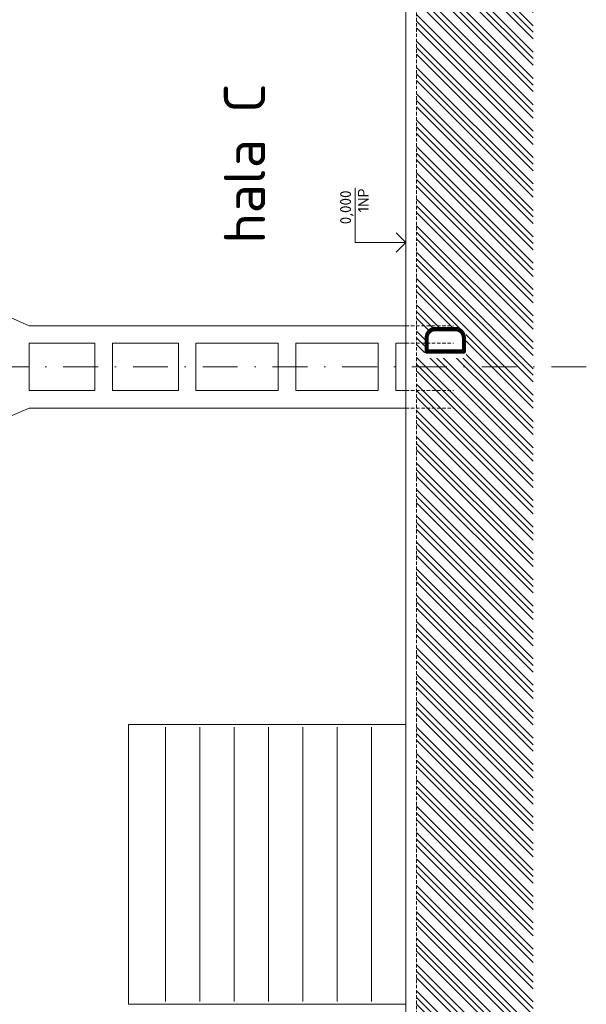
# Model space of a CAD drawing. Header units: millimetres. Extents: x -746391 to 410178, y -169697 to 100555.
# Tile 143 of 179: x 211935 to 222255, y 33684 to 51627. Entities that reach past the tile are written whole.
import ezdxf
from ezdxf.enums import TextEntityAlignment as Align

# ---------------------------------------------------------------- set-up
doc = ezdxf.new("R2010")
doc.units = ezdxf.units.MM
for name, pattern in [('CENTERX2', [101.6, 63.5, -12.7, 12.7, -12.7]), ('DASHDOT', [25.4, 12.7, -6.35, 0, -6.35]), ('HIDDEN', [9.525, 6.35, -3.175])]:
    doc.linetypes.add(name, pattern=pattern)
doc.layers.get('0').update_dxf_attribs({"color": 9})
for name, color, linetype, lineweight in [('A99_N_kce-pohl', 9, 'Continuous', 9), ('A99_N_koty-vysk', 9, 'Continuous', 5), ('A99_N_txt-popis-200', 9, 'Continuous', 5), ('A99_S_kce-pohl', 9, 'Continuous', 5), ('A99_S_kce-rez-sil', 9, 'Continuous', 15), ('A99_S_osy', 9, 'CENTERX2', 5), ('A99_S_sraf', 9, 'Continuous', 9)]:
    doc.layers.add(name, color=color, linetype=linetype, lineweight=lineweight)
doc.styles.add('A99_kota', font='isocpeur.ttf', dxfattribs={"height": 2})
doc.styles.add('ad_popis 100', font='isocpeur.ttf', dxfattribs={"height": 200})

# ---------------------------------------------------------------- blocks, each defined once
blk = doc.blocks.new('*U20')
at = {"color": 0, "linetype": 'ByBlock', "lineweight": -2}
blk.add_line((-3, 0), (7, 0), dxfattribs=at)
for points in [[(0, 0), (0, 9.2), (0, 9.2), (10, 9.2)], [(-1.75, 1.75), (0, 0), (1.75, 1.75)]]:
    blk.add_lwpolyline(points, dxfattribs=at)
at = {"color": 0, "linetype": 'ByBlock', "lineweight": -2, "style": 'A99_kota'}
for tag, p in [('VYSKA', (9.5, 11.95)), ('POPIS', (9.5, 8.7))]:
    blk.add_attdef(tag, text='', height=2, dxfattribs=at).set_placement(p, align=Align.TOP_RIGHT)

msp = doc.modelspace()

# ---------------------------------------------------------------- hatches: boundary and pattern name
at = {"layer": 'A99_S_sraf', "linetype": 'Continuous', "lineweight": 0}
h = msp.add_hatch(dxfattribs=at)
h.set_pattern_fill('ZEM_PUVODNI', color=256, scale=85)
h.set_pattern_definition([(135, (213305, 600), (-240.4163, -240.4163), []), (135, (213305, 720.2), (-240.4163, -240.4163), []), (135, (213305, 840.4), (-240.4163, -240.4163), [])])
h.paths.add_polyline_path([(219777.4, -17485), (219422.4, -5026.1), (219315.1, -1450.6), (219910.3, -1279.6), (219850, -970), (219850, -600), (219165, -600), (219165, 83650), (221290, 83650), (221290, -17487.5)])

# ---------------------------------------------------------------- linework, layer by layer
at = {"layer": 'A99_N_kce-pohl', "color": 1, "linetype": 'Continuous', "lineweight": 5}
msp.add_lwpolyline([(218965, 38785), (213915, 38785), (213915, 33685), (218965, 33685)], close=True, dxfattribs=at)
for points in [[(214590, 38735), (214590, 38735), (214590, 33735)], [(215215, 38735), (215215, 38735), (215215, 33735)], [(215840, 38735), (215840, 38735), (215840, 33735)], [(216465, 38735), (216465, 38735), (216465, 33735)], [(217090, 38735), (217090, 38735), (217090, 33735)], [(217715, 38735), (217715, 38735), (217715, 33735)], [(218340, 38735), (218340, 38735), (218340, 33735)]]:
    msp.add_lwpolyline(points, dxfattribs=at)
at = {"layer": 'A99_S_kce-pohl'}
for p, q in [((212105, 46050), (211765.4, 46200)), ((212105, 46050), (218965, 46050)), ((212105, 45730), (213305, 45730)), ((212105, 45730), (212105, 44870)), ((213625, 45730), (213625, 44870)), ((213625, 45730), (214825, 45730)), ((214825, 45730), (214825, 44870)), ((215145, 45730), (215145, 44870)), ((215145, 45730), (216645, 45730)), ((216645, 45730), (216645, 44870)), ((216965, 45730), (216965, 44870)), ((216965, 45730), (218465, 45730)), ((218465, 45730), (218465, 44870)), ((218785, 45730), (218785, 44870)), ((218785, 45730), (218965, 45730)), ((212105, 44870), (213305, 44870)), ((213625, 44870), (214825, 44870)), ((215145, 44870), (216645, 44870)), ((216965, 44870), (218465, 44870)), ((218785, 44870), (218965, 44870)), ((212105, 44550), (211765.4, 44400)), ((212105, 44550), (218965, 44550))]:
    msp.add_line(p, q, dxfattribs=at)
at = {"layer": 'A99_S_kce-rez-sil', "color": 7, "linetype": 'Continuous', "lineweight": 15}
msp.add_line((218965, 26730), (218965, 83650), dxfattribs=at)
at = {"layer": 'A99_S_kce-rez-sil', "color": 7, "linetype": 'HIDDEN', "lineweight": 5, "ltscale": 10}
msp.add_line((219165, -600), (219165, 83650), dxfattribs=at)
at = {"layer": 'A99_S_kce-rez-sil', "lineweight": 9}
msp.add_line((213305, 45730), (213305, 44870), dxfattribs=at)
at = {"layer": 'A99_S_kce-rez-sil', "color": 7, "linetype": 'HIDDEN', "lineweight": 5, "ltscale": 10}
for points in [[(218965, 44870), (219835, 44870)], [(218965, 44550), (219835, 44550)]]:
    msp.add_lwpolyline(points, dxfattribs=at)
at = {"layer": 'A99_S_osy', "linetype": 'DASHDOT', "lineweight": 5, "ltscale": 50}
msp.add_lwpolyline([(222254.8, 45300), (202234.8, 45300)], dxfattribs=at)

# ---------------------------------------------------------------- block references
at = {"layer": 'A99_N_koty-vysk'}
ref = msp.add_blockref('*U20', (218965, 47565), dxfattribs=dict(at, xscale=100, yscale=100, zscale=100, rotation=90.00000000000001))
ref.add_attrib('VYSKA', '0,000', dxfattribs={"layer": '0', "color": 0, "linetype": 'ByBlock', "lineweight": -2, "height": 200, "rotation": 90, "style": 'A99_kota'}).set_placement((217770, 48514.9), align=Align.TOP_RIGHT)
ref.add_attrib('POPIS_001', '1NP', (218295, 48114.9), dxfattribs={"layer": '0', "color": 0, "linetype": 'ByBlock', "lineweight": -2, "height": 200, "rotation": 90, "style": 'A99_kota'})

# ---------------------------------------------------------------- texts
at = {"layer": 'A99_N_txt-popis-200', "color": 1, "lineweight": 0, "insert": (215655, 47545), "char_height": 750, "width": 2901.888, "attachment_point": 1, "rotation": 90, "style": 'ad_popis 100', "bg_fill": 3, "box_fill_scale": 1, "bg_fill_color": 256, "bg_fill_transparency": 0}
msp.add_mtext('hala C', dxfattribs=at)

# ---------------------------------------------------------------- next in the draw order: texts
at = {"layer": 'A99_N_txt-popis-200', "color": 1, "lineweight": 0, "insert": (219311.5, 45460), "char_height": 750, "width": 491.277, "attachment_point": 1, "rotation": 90, "style": 'ad_popis 100', "bg_fill": 3, "box_fill_scale": 1, "bg_fill_color": 256, "bg_fill_transparency": 0}
msp.add_mtext('D', dxfattribs=at)

# ---------------------------------------------------------------- next in the draw order: linework, layer by layer
at = {"layer": 'A99_S_kce-rez-sil', "color": 7, "linetype": 'HIDDEN', "lineweight": 5, "ltscale": 10}
for points in [[(218965, 46050), (219835, 46050)], [(218965, 45730), (219835, 45730)]]:
    msp.add_lwpolyline(points, dxfattribs=at)

doc.saveas('drawing.dxf')
